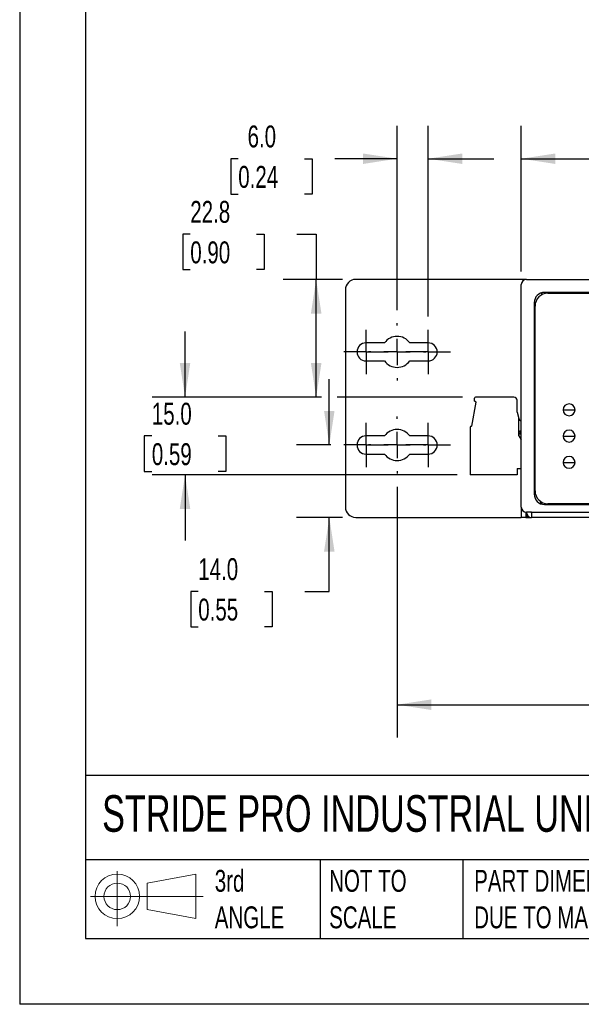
# Model space of a CAD drawing. Header units: millimetres. Extents: x 0 to 559, y 0 to 432.
# Tile 1 of 12: x 0 to 109, y 0 to 190. Entities that reach past the tile are written whole.
import ezdxf

# ---------------------------------------------------------------- set-up
doc = ezdxf.new("R2010")
doc.units = ezdxf.units.MM
doc.header["$LTSCALE"] = 2
doc.linetypes.add('CENTERX2', pattern=[20.32, 12.7, -2.54, 2.54, -2.54])
doc.layers.add('CENTER', color=40, linetype='CENTERX2')
doc.layers.add('SLD-DEFPOINTS', color=7, linetype='Continuous')
doc.layers.add('DIMENSIONS', color=140, linetype='Continuous', lineweight=25)
doc.layers.add('TEXT', color=140, linetype='Continuous', lineweight=25)
doc.styles.add('SLDTEXTSTYLE0', font='TXT', dxfattribs={"width": 0.7})
doc.dimstyles.new('SLDDIMSTYLE0', dxfattribs={"dimtxt": 4.316016, "dimasz": 6.604, "dimexe": 0, "dimexo": 0.0625, "dimgap": 1.079004, "dimtad": 0, "dimtih": 1, "dimtoh": 1, "dimdec": 1, "dimrnd": 1e-09, "dimzin": 4, "dimdsep": 46, "dimtxsty": 'SLDTEXTSTYLE0', "dimsah": 1, "dimcen": 0.09, "dimadec": 0, "dimazin": 1, "dimtfac": 1, "dimtdec": 1, "dimtmove": 0, "dimatfit": 0, "dimfxl": 0, "dimfrac": 2, "dimtolj": 1, "dimtzin": 12, "dimarcsym": 0})
doc.dimstyles.new('SLDDIMSTYLE1', dxfattribs={"dimtxt": 4.316016, "dimasz": 6.604, "dimexe": 0, "dimexo": 0.0625, "dimgap": 1.079004, "dimtad": 0, "dimtih": 1, "dimtoh": 1, "dimdec": 1, "dimrnd": 1e-09, "dimzin": 4, "dimdsep": 46, "dimtxsty": 'SLDTEXTSTYLE0', "dimsah": 1, "dimcen": 0.09, "dimadec": 0, "dimazin": 1, "dimtfac": 1, "dimtdec": 1, "dimtofl": 0, "dimtmove": 0, "dimatfit": 3, "dimfxl": 0, "dimfrac": 2, "dimtolj": 1, "dimtzin": 12, "dimarcsym": 0})
doc.dimstyles.new('SLDDIMSTYLE2', dxfattribs={"dimtxt": 4.316016, "dimasz": 6.604, "dimexe": 0, "dimexo": 0.0625, "dimgap": 1.079004, "dimtad": 0, "dimtih": 1, "dimtoh": 1, "dimdec": 1, "dimrnd": 1e-09, "dimzin": 12, "dimdsep": 46, "dimtxsty": 'SLDTEXTSTYLE0', "dimsah": 1, "dimcen": 0.09, "dimadec": 0, "dimazin": 3, "dimtfac": 1, "dimtdec": 1, "dimtofl": 0, "dimtmove": 0, "dimatfit": 3, "dimfxl": 0, "dimfrac": 2, "dimtolj": 1, "dimtzin": 12, "dimarcsym": 0})

# ---------------------------------------------------------------- blocks, each defined once
blk = doc.blocks.new('Block11')
at = {"color": 7, "linetype": 'Continuous', "lineweight": 18}
for p, q in [((5.18, 10.62), (5.18, 0)), ((10.96, 8.33), (20.35, 10.06)), ((20.35, 10.06), (20.35, 1.46)), ((10.96, 3.19), (10.96, 8.33)), ((0, 5.76), (21.75, 5.76)), ((10.96, 3.19), (20.35, 1.46))]:
    blk.add_line(p, q, dxfattribs=at)
for radius in [4.3, 2.57]:
    blk.add_circle((5.18, 5.76), radius, dxfattribs=at)
blk = doc.blocks.new('Block12')
at = {"layer": 'SLD-DEFPOINTS'}
blk.add_blockref('Block11', (0, 0), dxfattribs=at)
blk = doc.blocks.new('_D')
at = {"layer": 'DIMENSIONS'}
for p, q in [((31.96, 117.36), (31.96, 130.06)), ((58.31, 117.36), (25.61, 117.36)), ((85.55, 117.36), (61.36, 117.36)), ((25.54, 109.86), (24.09, 109.86)), ((24.09, 109.86), (24.09, 103)), ((38.37, 109.86), (39.82, 109.86)), ((39.82, 109.86), (39.82, 103)), ((24.09, 103), (25.54, 103)), ((39.82, 103), (38.37, 103)), ((84.55, 102.36), (25.61, 102.36)), ((31.96, 102.36), (31.96, 89.66))]:
    blk.add_line(p, q, dxfattribs=at)
for points in [[(31.96, 117.36), (32.97, 123.96), (30.94, 123.96)], [(31.96, 102.36), (30.94, 95.75), (32.97, 95.75)]]:
    blk.add_solid(points, dxfattribs=at)
at = {"layer": 'DIMENSIONS', "char_height": 4.233, "attachment_point": 1, "style": 'SLDTEXTSTYLE0'}
for s, insert in [('15.0', (25.54, 116.28)), ('0.59', (25.54, 108.46))]:
    blk.add_mtext(s, dxfattribs=dict(at, insert=insert))
blk = doc.blocks.new('_D_1')
at = {"layer": 'DIMENSIONS'}
for p, q in [((59.84, 108.12), (59.84, 120.82)), ((60.11, 108.12), (53.49, 108.12)), ((62.4, 94.12), (53.49, 94.12)), ((59.84, 79.82), (59.84, 94.12)), ((34.51, 79.82), (33.06, 79.82)), ((33.06, 79.82), (33.06, 72.96)), ((47.34, 79.82), (48.79, 79.82)), ((48.79, 79.82), (48.79, 72.96)), ((55.12, 79.82), (59.84, 79.82)), ((33.06, 72.96), (34.51, 72.96)), ((48.79, 72.96), (47.34, 72.96))]:
    blk.add_line(p, q, dxfattribs=at)
for points in [[(59.84, 108.12), (60.85, 114.72), (58.82, 114.72)], [(59.84, 94.12), (58.82, 87.51), (60.85, 87.51)]]:
    blk.add_solid(points, dxfattribs=at)
at = {"layer": 'DIMENSIONS', "char_height": 4.233, "attachment_point": 1, "style": 'SLDTEXTSTYLE0'}
for s, insert in [('14.0', (34.51, 86.24)), ('0.55', (34.51, 78.42))]:
    blk.add_mtext(s, dxfattribs=dict(at, insert=insert))
blk = doc.blocks.new('_D_5')
at = {"layer": 'DIMENSIONS'}
for p, q in [((96.94, 141.66), (96.94, 169.81)), ((238.94, 142.66), (238.94, 169.81)), ((96.94, 163.46), (155.68, 163.46)), ((161.53, 163.46), (160.08, 163.46)), ((160.08, 163.46), (160.08, 156.6)), ((174.35, 163.46), (175.8, 163.46)), ((175.8, 163.46), (175.8, 156.6)), ((238.94, 163.46), (180.2, 163.46)), ((160.08, 156.6), (161.53, 156.6)), ((175.8, 156.6), (174.35, 156.6))]:
    blk.add_line(p, q, dxfattribs=at)
for points in [[(96.94, 163.46), (103.54, 162.44), (103.54, 164.47)], [(238.94, 163.46), (232.33, 164.47), (232.33, 162.44)]]:
    blk.add_solid(points, dxfattribs=at)
at = {"layer": 'DIMENSIONS', "char_height": 4.233, "attachment_point": 1, "style": 'SLDTEXTSTYLE0'}
for s, insert in [('142.0', (159.73, 169.88)), ('5.59', (161.53, 162.06))]:
    blk.add_mtext(s, dxfattribs=dict(at, insert=insert))
blk = doc.blocks.new('_D_7')
at = {"layer": 'DIMENSIONS'}
for p, q in [((32.97, 148.88), (31.52, 148.88)), ((31.52, 148.88), (31.52, 142.02)), ((45.79, 148.88), (47.24, 148.88)), ((47.24, 148.88), (47.24, 142.02)), ((53.58, 148.88), (57.3, 148.88)), ((57.3, 148.88), (57.3, 140.12)), ((31.52, 142.02), (32.97, 142.02)), ((47.24, 142.02), (45.79, 142.02)), ((62.4, 140.12), (50.95, 140.12)), ((57.3, 117.36), (57.3, 140.12)), ((58.31, 117.36), (50.95, 117.36)), ((85.55, 117.36), (61.36, 117.36))]:
    blk.add_line(p, q, dxfattribs=at)
for points in [[(57.3, 140.12), (56.28, 133.51), (58.32, 133.51)], [(57.3, 117.36), (58.32, 123.96), (56.28, 123.96)]]:
    blk.add_solid(points, dxfattribs=at)
at = {"layer": 'DIMENSIONS', "char_height": 4.233, "attachment_point": 1, "style": 'SLDTEXTSTYLE0'}
for s, insert in [('22.8', (32.97, 155.3)), ('0.90', (32.97, 147.47))]:
    blk.add_mtext(s, dxfattribs=dict(at, insert=insert))
blk = doc.blocks.new('_D_8')
at = {"layer": 'DIMENSIONS'}
for p, q in [((72.94, 134.2), (72.94, 169.81)), ((78.94, 132.95), (78.94, 169.81)), ((42.24, 163.46), (40.79, 163.46)), ((40.79, 163.46), (40.79, 156.6)), ((55.07, 163.46), (56.52, 163.46)), ((56.52, 163.46), (56.52, 156.6)), ((72.94, 163.46), (60.91, 163.46)), ((78.94, 163.46), (91.64, 163.46)), ((40.79, 156.6), (42.24, 156.6)), ((56.52, 156.6), (55.07, 156.6))]:
    blk.add_line(p, q, dxfattribs=at)
for points in [[(72.94, 163.46), (66.33, 164.47), (66.33, 162.44)], [(78.94, 163.46), (85.54, 162.44), (85.54, 164.47)]]:
    blk.add_solid(points, dxfattribs=at)
at = {"layer": 'DIMENSIONS', "char_height": 4.233, "attachment_point": 1, "style": 'SLDTEXTSTYLE0'}
for s, insert in [('6.0', (44.04, 169.88)), ('0.24', (42.24, 162.06))]:
    blk.add_mtext(s, dxfattribs=dict(at, insert=insert))
blk = doc.blocks.new('_D_11')
at = {"layer": 'DIMENSIONS'}
for p, q in [((72.94, 100.04), (72.94, 51.57)), ((262.94, 100.04), (262.94, 51.57)), ((72.94, 57.92), (155.68, 57.92)), ((161.53, 57.92), (160.08, 57.92)), ((160.08, 57.92), (160.08, 51.06)), ((174.35, 57.92), (175.8, 57.92)), ((175.8, 57.92), (175.8, 51.06)), ((262.94, 57.92), (180.2, 57.92)), ((160.08, 51.06), (161.53, 51.06)), ((175.8, 51.06), (174.35, 51.06))]:
    blk.add_line(p, q, dxfattribs=at)
for points in [[(72.94, 57.92), (79.54, 56.9), (79.54, 58.94)], [(262.94, 57.92), (256.33, 58.94), (256.33, 56.9)]]:
    blk.add_solid(points, dxfattribs=at)
at = {"layer": 'DIMENSIONS', "char_height": 4.233, "attachment_point": 1, "style": 'SLDTEXTSTYLE0'}
for s, insert in [('190.0', (159.73, 64.34)), ('7.48', (161.53, 56.52))]:
    blk.add_mtext(s, dxfattribs=dict(at, insert=insert))
blk = doc.blocks.new('SW_CENTERMARKSYMBOL_6')
at = {"layer": 'CENTER', "color": 0}
for p, q in [((0, 2.54), (0, 4.29)), ((0, 0), (0, 2.54)), ((-2.54, 0), (-4.29, 0)), ((0, 0), (-2.54, 0)), ((0, 0), (0, -2.54)), ((0, 0), (2.54, 0)), ((2.54, 0), (4.29, 0)), ((0, -2.54), (0, -4.29))]:
    blk.add_line(p, q, dxfattribs=at)
blk = doc.blocks.new('SW_CENTERMARKSYMBOL_7')
at = {"layer": 'CENTER', "color": 0}
for p, q in [((0, 5.08), (0, 5.54)), ((0, 0), (0, 2.54)), ((-5.08, 0), (-5.54, 0)), ((0, 0), (-2.54, 0)), ((0, 0), (0, -2.54)), ((0, 0), (2.54, 0)), ((5.08, 0), (5.54, 0)), ((0, -5.08), (0, -5.54))]:
    blk.add_line(p, q, dxfattribs=at)
blk = doc.blocks.new('SW_CENTERMARKSYMBOL_8')
at = {"layer": 'CENTER', "color": 0}
for p, q in [((0, 2.54), (0, 4.29)), ((0, 0), (0, 2.54)), ((-2.54, 0), (-4.29, 0)), ((0, 0), (-2.54, 0)), ((0, 0), (0, -2.54)), ((0, 0), (2.54, 0)), ((2.54, 0), (4.29, 0)), ((0, -2.54), (0, -4.29))]:
    blk.add_line(p, q, dxfattribs=at)
blk = doc.blocks.new('SW_CENTERMARKSYMBOL_9')
at = {"layer": 'CENTER', "color": 0}
for p, q in [((0, 2.54), (0, 4.29)), ((0, 0), (0, 2.54)), ((-2.54, 0), (-4.29, 0)), ((0, 0), (-2.54, 0)), ((0, 0), (0, -2.54)), ((0, 0), (2.54, 0)), ((2.54, 0), (4.29, 0)), ((0, -2.54), (0, -4.29))]:
    blk.add_line(p, q, dxfattribs=at)
blk = doc.blocks.new('SW_CENTERMARKSYMBOL_10')
at = {"layer": 'CENTER', "color": 0}
for p, q in [((0, 5.08), (0, 5.54)), ((0, 0), (0, 2.54)), ((-5.08, 0), (-5.54, 0)), ((0, 0), (-2.54, 0)), ((0, 0), (0, -2.54)), ((0, 0), (2.54, 0)), ((5.08, 0), (5.54, 0)), ((0, -5.08), (0, -5.54))]:
    blk.add_line(p, q, dxfattribs=at)
blk = doc.blocks.new('SW_CENTERMARKSYMBOL_11')
at = {"layer": 'CENTER', "color": 0}
for p, q in [((0, 2.54), (0, 4.29)), ((0, 0), (0, 2.54)), ((-2.54, 0), (-4.29, 0)), ((0, 0), (-2.54, 0)), ((0, 0), (0, -2.54)), ((0, 0), (2.54, 0)), ((2.54, 0), (4.29, 0)), ((0, -2.54), (0, -4.29))]:
    blk.add_line(p, q, dxfattribs=at)

msp = doc.modelspace()

# ---------------------------------------------------------------- linework, layer by layer
at = {"color": 7, "linetype": 'Continuous'}
for p in [(0, 431.81), (558.8, 0.01)]:
    msp.add_line(p, (0, 0.01), dxfattribs=at)
for p, q in [((97.94, 140.12), (64.94, 140.12)), ((96.94, 96.12), (96.94, 139.12)), ((97.94, 140.12), (237.94, 140.12)), ((62.94, 138.12), (62.94, 96.12)), ((100.94, 137.19), (100.94, 137.55)), ((234.44, 137.62), (101.44, 137.62)), ((102.09, 137.47), (233.79, 137.47)), ((99.44, 135.62), (99.44, 98.62)), ((99.59, 99.27), (99.59, 134.97)), ((70.5, 127.87), (66.94, 127.87)), ((78.94, 127.87), (75.38, 127.87)), ((66.94, 124.37), (70.5, 124.37)), ((75.38, 124.37), (78.94, 124.37)), ((87.39, 111.76), (88.21, 116.41)), ((87.87, 116.61), (87.89, 117.17)), ((88.21, 116.41), (87.87, 116.61)), ((95.52, 117.36), (88.09, 117.36)), ((96.12, 114.46), (96.12, 116.76)), ((96.12, 114.46), (96.49, 113.22)), ((105.03, 114.92), (107.33, 114.92)), ((96.49, 109.87), (96.49, 113.22)), ((96.49, 113.22), (96.52, 113.08)), ((96.75, 112.85), (96.94, 112.82)), ((99.44, 112.33), (99.59, 112.3)), ((87.09, 111.56), (87.09, 102.36)), ((87.29, 111.76), (87.39, 111.76)), ((96.84, 110.74), (96.6, 110.74)), ((96.84, 110.79), (96.69, 110.79)), ((96.94, 110.8), (96.8, 110.8)), ((96.84, 110.74), (96.84, 110.79)), ((96.84, 110.2), (96.84, 110.74)), ((99.44, 112.12), (99.59, 112.12)), ((70.5, 109.87), (66.94, 109.87)), ((78.94, 109.87), (75.38, 109.87)), ((96.49, 109.87), (96.94, 109.09)), ((105.03, 109.84), (107.33, 109.84)), ((66.94, 106.37), (70.5, 106.37)), ((75.38, 106.37), (78.94, 106.37)), ((105.03, 104.76), (107.33, 104.76)), ((96.12, 103.56), (96.94, 103.56)), ((96.12, 103.56), (96.12, 102.36)), ((96.12, 102.36), (87.09, 102.36)), ((99.44, 102.22), (99.59, 102.22)), ((99.44, 99.82), (99.59, 99.82)), ((100.69, 96.82), (100.69, 97.2)), ((96.94, 96.12), (96.94, 94.12)), ((100.57, 96.82), (100.69, 96.82)), ((100.93, 97.06), (100.69, 96.82)), ((101.44, 96.62), (234.44, 96.62)), ((233.79, 96.77), (102.09, 96.77)), ((103.08, 96.77), (103.08, 96.62)), ((105.18, 96.77), (105.18, 96.62)), ((107.28, 96.62), (107.28, 96.77)), ((64.94, 94.12), (96.94, 94.12)), ((97.84, 94.12), (96.94, 94.12)), ((97.84, 95.12), (97.84, 94.12)), ((97.84, 94.12), (98.04, 94.12)), ((98.94, 95.12), (97.94, 95.12)), ((98.04, 94.68), (98.04, 94.12)), ((98.04, 94.12), (98.94, 94.12)), ((98.94, 95.12), (237.94, 95.12)), ((98.94, 95.12), (98.94, 94.12)), ((237.94, 94.12), (98.94, 94.12))]:
    msp.add_line(p, q)
at = {"flags": 128}
msp.add_lwpolyline([(96.94, 110.69), (96.94, 110.7), (96.93, 110.71), (96.92, 110.71), (96.91, 110.72), (96.89, 110.73), (96.88, 110.73), (96.86, 110.74), (96.84, 110.74)], dxfattribs=at)
for centre, radius, start, end in [((64.94, 138.12), 2, 90, 180), ((97.94, 139.12), 1, 90, 180), ((101.44, 135.62), 2, 90, 180), ((102.09, 134.97), 2.5, 90, 180), ((66.94, 126.12), 1.75, 90, 270), ((72.94, 126.12), 3, 35.6853, 144.3147), ((78.94, 126.12), 1.75, 270, 90), ((72.94, 126.12), 3, 215.6853, 324.3147), ((88.09, 117.16), 0.2, 90, 177.5), ((95.52, 116.76), 0.6, 360, 90), ((106.18, 114.92), 1.15, 90, 270), ((106.18, 114.92), 1.15, 270, 90), ((96.81, 113.15), 0.3, 192.7335, 257.05), ((72.94, 108.12), 3, 35.6853, 144.3147), ((87.29, 111.56), 0.2, 90, 180), ((96.79, 110.5), 0.3, 87.5, 180.0093), ((96.79, 110.5), 0.3, 180.0093, 270), ((96.84, 110.69), 0.1, 0, 90), ((106.18, 109.84), 1.15, 90, 270), ((106.18, 109.84), 1.15, 270, 90), ((66.94, 108.12), 1.75, 90, 270), ((78.94, 108.12), 1.75, 270, 90), ((96.79, 110), 0.2, 41.4096, 90), ((72.94, 108.12), 3, 215.6853, 324.3147), ((106.18, 104.76), 1.15, 90, 270), ((106.18, 104.76), 1.15, 270, 90), ((102.09, 99.27), 2.5, 180, 270), ((101.44, 98.62), 2, 180, 270), ((64.94, 96.12), 2, 180, 270), ((97.94, 96.12), 1, 180, 270), ((98.94, 95.12), 1, 180, 270), ((98.94, 95.12), 0.1, 180, 270)]:
    msp.add_arc(centre, radius, start, end)
at = {"layer": 'TEXT'}
for p, q in [((12.7, 419.1), (12.7, 12.7)), ((546.1, 44.25), (12.7, 44.25)), ((546.1, 27.94), (12.7, 27.94)), ((58.09, 27.94), (58.09, 12.7)), ((85.67, 27.94), (85.67, 12.7)), ((12.7, 12.7), (546.1, 12.7))]:
    msp.add_line(p, q, dxfattribs=at)

# ---------------------------------------------------------------- block references
at = {"layer": 'CENTER'}
for name, p in [('SW_CENTERMARKSYMBOL_7', (72.94, 126.12)), ('SW_CENTERMARKSYMBOL_6', (66.94, 126.12)), ('SW_CENTERMARKSYMBOL_8', (78.94, 126.12)), ('SW_CENTERMARKSYMBOL_11', (66.94, 108.12)), ('SW_CENTERMARKSYMBOL_10', (72.94, 108.12)), ('SW_CENTERMARKSYMBOL_9', (78.94, 108.12))]:
    msp.add_blockref(name, p, dxfattribs=at)
at = {"layer": 'SLD-DEFPOINTS'}
msp.add_blockref('Block12', (13.68, 15.11), dxfattribs=at)

# ---------------------------------------------------------------- texts
at = {"layer": 'TEXT', "linetype": 'CENTERX2', "lineweight": 18, "attachment_point": 1, "style": 'SLDTEXTSTYLE0'}
for s, insert, char_height in [('STRIDE PRO INDUSTRIAL UNMANAGED+ ETHERNET SWITCH', (15.93, 40.43), 7.074), ('3rd^JANGLE', (37.7, 25.99), 4.233), ('NOT TO^JSCALE', (59.81, 25.99), 4.2333), ("PART DIMENSIONS MAY DIFFER SLIGHTLY ^JDUE TO MANUFACTURER'S VARIANCES", (87.83, 25.99), 4.2333)]:
    msp.add_mtext(s, dxfattribs=dict(at, insert=insert, char_height=char_height))

# ---------------------------------------------------------------- dimensions: what is measured, and where the dimension line sits
at = {"layer": 'DIMENSIONS'}
for base, p1, p2, dimstyle, picture, middle in [((72.94, 163.46), (78.94, 130.41), (72.94, 131.66), 'SLDDIMSTYLE0', '_D_8', (48.65, 163.46)), ((96.94, 163.46), (238.94, 140.12), (96.94, 139.12), 'SLDDIMSTYLE1', '_D_5', (167.94, 163.46))]:
    dim = msp.add_linear_dim(base=base, p1=p1, p2=p2, dimstyle=dimstyle, dxfattribs=at)
    dim.commit()
    dim.dimension.update_dxf_attribs({"geometry": picture, "text_midpoint": middle, "dimtype": 160})
for base, p1, p2, angle, dimstyle, picture, middle in [((57.3, 140.12), (88.09, 117.36), (64.94, 140.12), 90, 'SLDDIMSTYLE2', '_D_7', (57.3, 148.88)), ((31.96, 102.36), (88.09, 117.36), (87.09, 102.36), 90, 'SLDDIMSTYLE0', '_D', (31.96, 109.86)), ((59.84, 94.12), (62.65, 108.12), (64.94, 94.12), 90, 'SLDDIMSTYLE0', '_D_1', (59.84, 79.82)), ((262.94, 57.92), (72.94, 102.58), (262.94, 102.58), 0, 'SLDDIMSTYLE1', '_D_11', (167.94, 57.92))]:
    dim = msp.add_linear_dim(base=base, p1=p1, p2=p2, angle=angle, dimstyle=dimstyle, dxfattribs=at)
    dim.commit()
    dim.dimension.update_dxf_attribs({"geometry": picture, "text_midpoint": middle, "dimtype": 160})

doc.saveas('drawing.dxf')
